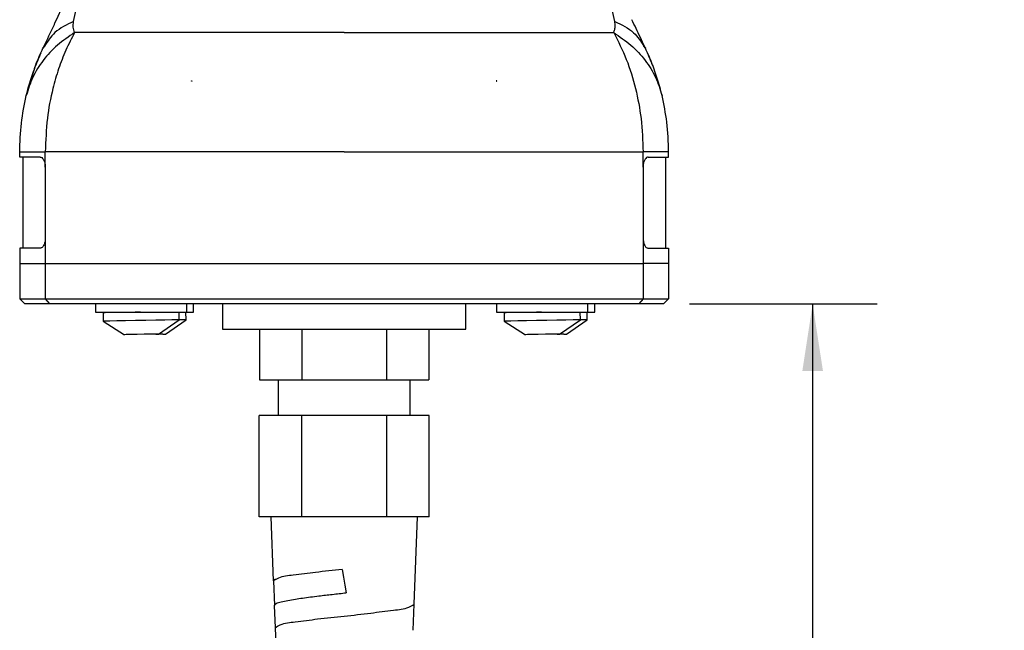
# Model space of a CAD drawing. Header units: millimetres. Extents: x 13 to 546, y 13 to 419.
# Tile 10 of 18: x 295 to 392, y 156 to 216. Entities that reach past the tile are written whole.
import ezdxf

# ---------------------------------------------------------------- set-up
doc = ezdxf.new("R2010")
doc.units = ezdxf.units.MM
doc.header["$LTSCALE"] = 2
doc.linetypes.add('SLD-Solid', pattern=[0])
doc.layers.add('DIMENSIONS', color=140, linetype='SLD-Solid', lineweight=25)
doc.styles.add('SLDTEXTSTYLE0', font='VERDANA.TTF')
doc.dimstyles.new('SLDDIMSTYLE0', dxfattribs={"dimtxt": 4.316016, "dimasz": 6.604, "dimexe": 0, "dimexo": 0.0625, "dimgap": 1.079004, "dimtad": 0, "dimtih": 1, "dimtoh": 1, "dimrnd": 1e-09, "dimzin": 12, "dimdsep": 46, "dimtxsty": 'SLDTEXTSTYLE0', "dimsah": 1, "dimcen": 0.09, "dimadec": 0, "dimazin": 3, "dimtfac": 1, "dimtofl": 0, "dimtmove": 0, "dimatfit": 3, "dimfxl": 0, "dimfrac": 2, "dimtolj": 1, "dimtzin": 12, "dimarcsym": 0})

# ---------------------------------------------------------------- blocks, each defined once
blk = doc.blocks.new('_D_5')
at = {"layer": 'DIMENSIONS'}
for p, q in [((360.902, 188.333), (379.412, 188.333)), ((373.062, 188.333), (373.062, 139.751)), ((373.062, 104.281), (373.062, 126.032)), ((370.24, 102.87), (373.062, 104.281)), ((375.885, 100.048), (370.24, 102.87)), ((373.062, 98.637), (375.885, 100.048)), ((373.062, 69.303), (373.062, 98.637)), ((334.402, 69.303), (379.412, 69.303))]:
    blk.add_line(p, q, dxfattribs=at)
for points in [[(373.062, 188.333), (372.046, 181.729), (374.078, 181.729)], [(373.062, 69.303), (374.078, 75.907), (372.046, 75.907)]]:
    blk.add_solid(points, dxfattribs=at)
at = {"layer": 'DIMENSIONS', "char_height": 4.23333, "attachment_point": 1, "style": 'SLDTEXTSTYLE0'}
for s, insert in [('16.4FT / 5M', (355.847, 138.268)), ('CABLE LENGTH', (351.363, 131.409))]:
    blk.add_mtext(s, dxfattribs=dict(at, insert=insert))

msp = doc.modelspace()

# ---------------------------------------------------------------- linework, layer by layer
for p, q in [((297.155, 213.578), (297.297, 213.762)), ((297.295, 213.761), (297.155, 213.578)), ((356.426, 213.763), (356.568, 213.578)), ((356.568, 213.578), (356.426, 213.762)), ((311.802, 210.316), (311.802, 210.365)), ((311.802, 210.365), (311.876, 210.365)), ((341.921, 210.365), (341.847, 210.365)), ((341.921, 210.316), (341.921, 210.365)), ((294.862, 202.833), (294.862, 203.339)), ((358.862, 202.833), (358.862, 203.339)), ((296.875, 202.833), (294.862, 202.833)), ((295.162, 202.833), (295.162, 193.833)), ((356.848, 202.833), (358.862, 202.833)), ((358.562, 202.833), (358.562, 193.833)), ((297.388, 201.833), (297.388, 194.833)), ((356.335, 201.833), (356.335, 194.833)), ((297.388, 194.833), (297.388, 192.333)), ((356.335, 194.833), (356.335, 192.333)), ((294.862, 193.833), (294.862, 192.333)), ((296.875, 193.833), (294.862, 193.833)), ((356.848, 193.833), (358.862, 193.833)), ((358.862, 193.833), (358.862, 192.333)), ((294.862, 192.333), (297.388, 192.333)), ((294.862, 192.333), (294.862, 188.833)), ((297.388, 192.333), (356.335, 192.333)), ((297.388, 192.333), (297.388, 188.833)), ((358.862, 192.333), (356.335, 192.333)), ((356.335, 192.333), (356.335, 188.833)), ((358.862, 192.333), (358.862, 188.833)), ((294.862, 188.833), (297.388, 188.833)), ((294.862, 188.833), (295.362, 188.333)), ((297.388, 188.833), (356.335, 188.833)), ((297.388, 188.833), (297.809, 188.333)), ((356.335, 188.833), (355.914, 188.333)), ((356.335, 188.833), (358.862, 188.833)), ((358.862, 188.833), (358.362, 188.333)), ((297.809, 188.333), (295.362, 188.333)), ((355.914, 188.333), (297.809, 188.333)), ((302.333, 188.333), (302.333, 187.533)), ((302.333, 187.533), (311.333, 187.533)), ((303.084, 187.468), (303.098, 186.638)), ((304.834, 187.533), (304.834, 187.499)), ((310.597, 186.769), (310.584, 187.533)), ((311.276, 186.769), (311.262, 187.533)), ((311.333, 187.533), (311.333, 188.333)), ((311.333, 187.533), (312.012, 187.533)), ((312.012, 187.533), (312.012, 188.333)), ((314.862, 188.333), (314.862, 185.833)), ((338.862, 185.833), (338.862, 188.333)), ((341.891, 188.333), (341.891, 187.533)), ((341.891, 187.533), (350.891, 187.533)), ((342.641, 187.468), (342.656, 186.638)), ((344.391, 187.533), (344.392, 187.499)), ((350.155, 186.769), (350.141, 187.533)), ((350.833, 186.769), (350.82, 187.533)), ((350.891, 187.533), (350.891, 188.333)), ((350.891, 187.533), (351.569, 187.533)), ((351.569, 187.533), (351.569, 188.333)), ((358.362, 188.333), (355.914, 188.333)), ((303.098, 186.638), (305.197, 185.304)), ((308.546, 185.363), (310.597, 186.769)), ((309.225, 185.363), (311.276, 186.769)), ((342.656, 186.638), (344.754, 185.304)), ((348.104, 185.363), (350.155, 186.769)), ((348.782, 185.363), (350.833, 186.769)), ((314.862, 185.833), (326.862, 185.833)), ((318.512, 185.833), (318.512, 180.833)), ((322.687, 185.833), (322.687, 180.833)), ((326.862, 185.833), (338.862, 185.833)), ((331.037, 185.833), (331.037, 180.833)), ((335.212, 185.833), (335.212, 180.833)), ((318.512, 180.833), (322.687, 180.833)), ((320.362, 180.833), (320.362, 177.333)), ((322.687, 180.833), (331.037, 180.833)), ((331.037, 180.833), (335.212, 180.833)), ((333.362, 177.333), (333.362, 180.833)), ((318.478, 167.333), (318.478, 177.333)), ((322.67, 177.333), (318.478, 177.333)), ((322.67, 167.333), (322.67, 177.333)), ((331.053, 177.333), (322.67, 177.333)), ((331.053, 167.333), (331.053, 177.333)), ((335.245, 177.333), (331.053, 177.333)), ((335.245, 167.333), (335.245, 177.333)), ((322.67, 167.333), (318.478, 167.333)), ((319.616, 167.333), (319.868, 161)), ((331.053, 167.333), (322.67, 167.333)), ((335.245, 167.333), (331.053, 167.333)), ((333.764, 158.706), (334.107, 167.333)), ((319.88, 161.011), (319.975, 158.592)), ((319.964, 158.57), (320.051, 156.386)), ((333.651, 156.129), (333.752, 158.707)), ((320.062, 156.386), (320.168, 153.691))]:
    msp.add_line(p, q)
at = {"flags": 128}
for points in [[(298.337, 216.082), (298.479, 216.384), (299.124, 217.75), (299.978, 219.561), (300.827, 221.362), (301.859, 223.549), (302.97, 225.904), (304.226, 228.567)], [(326.862, 215.11), (322.874, 215.11), (318.952, 215.11), (315.163, 215.11), (311.57, 215.11), (308.232, 215.11), (305.206, 215.11), (302.541, 215.11), (300.283, 215.11)], [(326.862, 215.11), (330.85, 215.11), (334.771, 215.11), (338.56, 215.11), (342.153, 215.11), (345.491, 215.11), (348.518, 215.11), (351.182, 215.11), (353.44, 215.11)], [(297.388, 201.833), (297.388, 202.673), (297.388, 203.333)], [(326.862, 203.333), (322.493, 203.333), (318.193, 203.333), (314.028, 203.333), (310.064, 203.333), (306.362, 203.333), (302.982, 203.333), (299.975, 203.333), (297.388, 203.333)], [(326.862, 203.333), (331.23, 203.333), (335.531, 203.333), (339.695, 203.333), (343.66, 203.333), (347.361, 203.333), (350.742, 203.333), (353.749, 203.333), (356.335, 203.333)], [(356.335, 201.833), (356.335, 202.673), (356.335, 203.333)], [(306.768, 187.533), (306.258, 187.524), (305.279, 187.507), (304.416, 187.492), (303.733, 187.48), (303.279, 187.472), (303.088, 187.468), (303.084, 187.468)], [(346.325, 187.533), (345.815, 187.524), (344.837, 187.507), (343.974, 187.492), (343.29, 187.48), (342.836, 187.472), (342.646, 187.468), (342.641, 187.468)], [(310.597, 186.769), (310.583, 186.769), (310.358, 186.765), (309.872, 186.757), (309.163, 186.745), (308.281, 186.73), (307.293, 186.712), (306.272, 186.695), (305.294, 186.677), (304.431, 186.662), (303.747, 186.65), (303.293, 186.642), (303.103, 186.638), (303.098, 186.638)], [(350.155, 186.769), (350.141, 186.769), (349.916, 186.765), (349.43, 186.757), (348.72, 186.745), (347.839, 186.73), (346.851, 186.712), (345.83, 186.695), (344.852, 186.677), (343.988, 186.662), (343.305, 186.65), (342.851, 186.642), (342.661, 186.638), (342.656, 186.638)], [(308.294, 185.359), (307.804, 185.35), (307.149, 185.339), (306.445, 185.327), (305.816, 185.316), (305.374, 185.308), (305.198, 185.304), (305.197, 185.304)], [(308.973, 185.359), (308.483, 185.35), (308.336, 185.348)], [(308.388, 185.36), (308.455, 185.361), (308.504, 185.362), (308.535, 185.363), (308.546, 185.363), (308.546, 185.363)], [(309.067, 185.36), (309.134, 185.361), (309.183, 185.362), (309.213, 185.363), (309.225, 185.363), (309.225, 185.363)], [(347.852, 185.359), (347.362, 185.35), (346.707, 185.339), (346.003, 185.327), (345.374, 185.316), (344.932, 185.308), (344.756, 185.304), (344.754, 185.304)], [(348.53, 185.359), (348.041, 185.35), (347.894, 185.348)], [(347.946, 185.36), (348.013, 185.361), (348.062, 185.362), (348.092, 185.363), (348.104, 185.363), (348.104, 185.363)], [(348.624, 185.36), (348.692, 185.361), (348.741, 185.362), (348.771, 185.363), (348.782, 185.363), (348.782, 185.363)], [(326.67, 162.126), (326.803, 161.359), (326.936, 160.595), (327.068, 159.835)]]:
    msp.add_lwpolyline(points, dxfattribs=at)
for centre, radius, start, end in [((313.779, 15.138), 171.649, 90.8358, 91.04942), ((353.337, 15.117), 171.671, 90.83582, 91.04941)]:
    msp.add_arc(centre, radius, start, end)
for points, knots in [([(300.167, 216.199), (300.252, 216.594), (300.429, 217.409), (300.718, 218.441), (300.994, 219.29), (301.237, 219.961), (301.507, 220.632), (301.927, 221.568), (302.541, 222.738), (303.428, 224.108), (304.456, 225.434), (305.237, 226.249), (305.633, 226.662)], [0, 0, 0, 0, 0.101097, 0.208691, 0.268036, 0.324333, 0.387411, 0.448916, 0.581025, 0.717534, 0.856888, 1, 1, 1, 1]), ([(353.556, 216.199), (353.371, 217.011), (353.075, 218.303), (352.454, 220.089), (351.8, 221.594), (350.981, 223.074), (349.8, 224.825), (348.76, 225.943), (348.09, 226.662)], [0, 0, 0, 0, 0.208292, 0.331587, 0.472574, 0.618591, 0.754388, 1, 1, 1, 1]), ([(298.337, 216.082), (298.296, 215.996), (297.922, 215.206), (297.553, 214.414), (297.223, 213.707)], [0, 0, 0, 0, 0.1085668, 1, 1, 1, 1]), ([(300.167, 216.199), (299.505, 215.891), (298.318, 215.338), (297.609, 214.245), (297.295, 213.761)], [0, 0, 0, 0, 0.5567595, 1, 1, 1, 1]), ([(300.283, 215.11), (300.224, 215.287), (300.107, 215.642), (300.147, 216.013), (300.167, 216.199)], [0, 0, 0, 0, 0.499941, 1, 1, 1, 1]), ([(353.44, 215.11), (353.476, 215.215), (353.551, 215.434), (353.606, 215.804), (353.574, 216.061), (353.556, 216.199)], [0, 0, 0, 0, 0.300689, 0.625998, 1, 1, 1, 1]), ([(353.556, 216.199), (354.22, 215.89), (355.407, 215.337), (356.114, 214.245), (356.426, 213.763)], [0, 0, 0, 0, 0.559073, 1, 1, 1, 1]), ([(356.499, 213.71), (356.215, 214.317), (355.798, 215.211), (355.376, 216.103), (355.241, 216.389)], [0, 0, 0, 0, 0.679258, 1, 1, 1, 1]), ([(300.283, 215.11), (299.699, 214.716), (298.549, 213.939), (297.154, 212.43), (296.08, 210.752), (295.701, 209.511), (295.515, 208.9)], [0, 0, 0, 0, 0.262689, 0.517079, 0.7625, 1, 1, 1, 1]), ([(300.283, 215.11), (299.984, 214.542), (299.376, 213.388), (298.672, 211.533), (298.023, 209.293), (297.497, 206.551), (297.426, 204.445), (297.388, 203.333)], [0, 0, 0, 0, 0.157238, 0.318975, 0.484729, 0.728007, 1, 1, 1, 1]), ([(353.44, 215.11), (353.881, 214.241), (354.778, 212.473), (355.637, 209.601), (356.228, 206.539), (356.298, 204.432), (356.335, 203.333)], [0, 0, 0, 0, 0.23824, 0.484624, 0.731123, 1, 1, 1, 1]), ([(353.44, 215.11), (354.024, 214.716), (355.174, 213.939), (356.569, 212.43), (357.643, 210.752), (358.022, 209.511), (358.208, 208.901)], [0, 0, 0, 0, 0.262685, 0.517075, 0.762497, 1, 1, 1, 1]), ([(296.945, 213.071), (296.714, 212.547), (296.244, 211.478), (295.933, 210.353), (295.774, 209.779)], [0, 0, 0, 0, 0.490074, 1, 1, 1, 1]), ([(296.328, 211.575), (296.37, 211.698), (296.605, 212.382), (296.907, 213.039), (297.156, 213.578)], [0, 0, 0, 0, 0.179283, 1, 1, 1, 1]), ([(357.389, 211.59), (357.344, 211.721), (357.11, 212.399), (356.81, 213.052), (356.568, 213.578)], [0, 0, 0, 0, 0.192639, 1, 1, 1, 1]), ([(357.947, 209.784), (357.789, 210.357), (357.476, 211.487), (357.004, 212.56), (356.771, 213.088)], [0, 0, 0, 0, 0.507696, 1, 1, 1, 1]), ([(295.515, 208.9), (295.658, 209.467), (295.869, 210.301), (296.162, 211.109), (296.256, 211.368)], [0, 0, 0, 0, 0.679002, 1, 1, 1, 1]), ([(358.208, 208.9), (358.064, 209.471), (357.854, 210.303), (357.561, 211.109), (357.469, 211.363)], [0, 0, 0, 0, 0.684949, 1, 1, 1, 1]), ([(311.876, 210.365), (311.862, 210.356), (311.837, 210.34), (311.813, 210.323), (311.802, 210.316)], [0, 0, 0, 0, 0.5599847, 1, 1, 1, 1]), ([(341.847, 210.365), (341.861, 210.356), (341.886, 210.34), (341.91, 210.323), (341.921, 210.316)], [0, 0, 0, 0, 0.559984, 1, 1, 1, 1]), ([(294.862, 203.339), (294.89, 204.288), (294.946, 206.161), (295.327, 207.996), (295.515, 208.9)], [0, 0, 0, 0, 0.506895, 1, 1, 1, 1]), ([(358.862, 203.339), (358.831, 204.322), (358.774, 206.195), (358.39, 208.029), (358.208, 208.9)], [0, 0, 0, 0, 0.524812, 1, 1, 1, 1]), ([(294.862, 203.339), (294.912, 203.339), (295.118, 203.343), (295.587, 203.34), (296.378, 203.338), (297.015, 203.335), (297.388, 203.333)], [0, 0, 0, 0, 0.059935, 0.244042, 0.556878, 1, 1, 1, 1]), ([(358.862, 203.339), (358.808, 203.338), (358.593, 203.336), (358.113, 203.336), (357.325, 203.334), (356.698, 203.333), (356.335, 203.333)], [0, 0, 0, 0, 0.0641115, 0.2551413, 0.5692235, 1, 1, 1, 1]), ([(296.875, 202.833), (296.932, 202.82), (297.063, 202.788), (297.209, 202.602), (297.32, 202.355), (297.379, 202.087), (297.385, 201.907), (297.388, 201.833)], [0, 0, 0, 0, 0.143092, 0.326062, 0.554561, 0.817149, 1, 1, 1, 1]), ([(356.848, 202.833), (356.791, 202.82), (356.66, 202.788), (356.514, 202.602), (356.403, 202.355), (356.344, 202.087), (356.338, 201.907), (356.335, 201.833)], [0, 0, 0, 0, 0.143091, 0.326061, 0.554561, 0.817149, 1, 1, 1, 1]), ([(297.388, 194.833), (297.382, 194.722), (297.372, 194.509), (297.286, 194.219), (297.163, 193.995), (297.017, 193.855), (296.912, 193.839), (296.875, 193.833)], [0, 0, 0, 0, 0.274562, 0.527476, 0.741111, 0.908215, 1, 1, 1, 1]), ([(356.335, 194.833), (356.341, 194.722), (356.352, 194.509), (356.437, 194.219), (356.56, 193.995), (356.706, 193.855), (356.811, 193.839), (356.848, 193.833)], [0, 0, 0, 0, 0.274562, 0.527477, 0.741112, 0.908217, 1, 1, 1, 1]), ([(308.294, 185.359), (308.314, 185.36), (308.345, 185.362), (308.376, 185.361), (308.388, 185.36)], [0, 0, 0, 0, 0.623547, 1, 1, 1, 1]), ([(308.973, 185.359), (308.992, 185.36), (309.024, 185.362), (309.055, 185.361), (309.067, 185.36)], [0, 0, 0, 0, 0.623547, 1, 1, 1, 1]), ([(347.852, 185.359), (347.871, 185.36), (347.903, 185.362), (347.934, 185.361), (347.946, 185.36)], [0, 0, 0, 0, 0.623527, 1, 1, 1, 1]), ([(348.53, 185.359), (348.55, 185.36), (348.581, 185.362), (348.613, 185.361), (348.624, 185.36)], [0, 0, 0, 0, 0.623547, 1, 1, 1, 1]), ([(326.67, 162.126), (325.79, 162.04), (324.171, 161.883), (322.097, 161.561), (320.623, 161.467), (320.033, 161.102), (319.868, 161)], [0, 0, 0, 0, 0.3813347, 0.7021362, 0.9167876, 1, 1, 1, 1]), ([(319.88, 161.011), (319.908, 161.059), (319.965, 161.157), (320.076, 161.176), (320.133, 161.186)], [0, 0, 0, 0, 0.489505, 1, 1, 1, 1]), ([(319.964, 158.581), (320.024, 158.649), (320.201, 158.85), (320.713, 158.94), (321.333, 159.095), (322.04, 159.208), (322.774, 159.32), (323.544, 159.423), (324.523, 159.545), (325.704, 159.683), (326.608, 159.784), (327.068, 159.835)], [0, 0, 0, 0, 0.036755, 0.108658, 0.202786, 0.304758, 0.4021, 0.509445, 0.624956, 0.80914, 1, 1, 1, 1]), ([(320.051, 156.386), (320.217, 156.49), (320.809, 156.864), (322.292, 156.963), (324.367, 157.292), (326.865, 157.541), (329.369, 157.792), (331.468, 158.118), (332.972, 158.224), (333.588, 158.592), (333.764, 158.697)], [0, 0, 0, 0, 0.041771, 0.148929, 0.308459, 0.496873, 0.685912, 0.847121, 0.956466, 1, 1, 1, 1])]:
    msp.add_open_spline(points, degree=3, knots=knots)

# ---------------------------------------------------------------- dimensions: what is measured, and where the dimension line sits
at = {"layer": 'DIMENSIONS'}
dim = msp.add_linear_dim(base=(373.062, 69.303), p1=(358.362, 188.333), p2=(331.862, 69.303), angle=90, text='16.4FT / 5M\\PCABLE LENGTH', dimstyle='SLDDIMSTYLE0', dxfattribs=at)
dim.commit()
dim.dimension.update_dxf_attribs({"geometry": '_D_5', "text_midpoint": (373.062, 132.891), "dimtype": 160})

doc.saveas('drawing.dxf')
